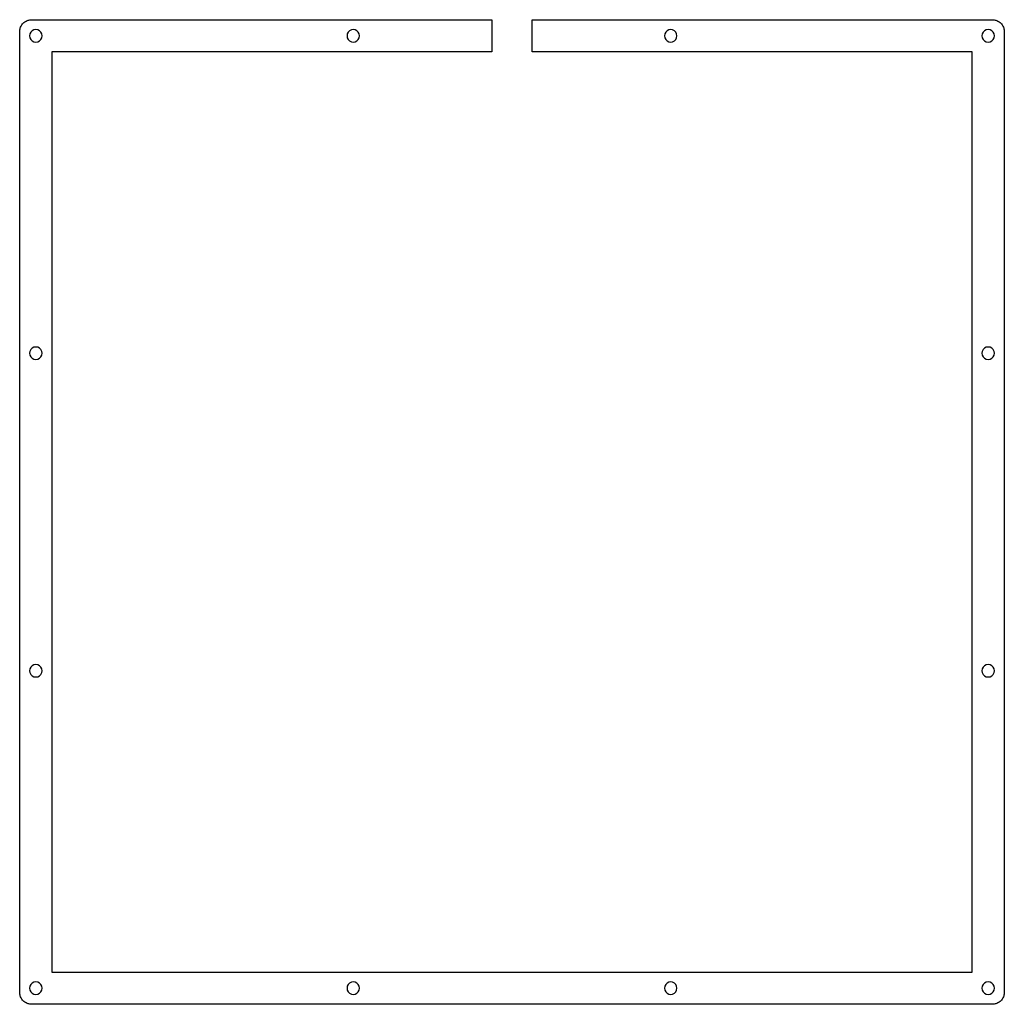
# Model space of a CAD drawing. Extents: x 0 to 245, y 0 to 245.
import ezdxf

# ---------------------------------------------------------------- set-up
doc = ezdxf.new("R2010")
doc.units = 0
doc.layers.get('0').update_dxf_attribs({"linetype": 'CONTINUOUS'})

msp = doc.modelspace()

# ---------------------------------------------------------------- linework, layer by layer
at = {"color": 0}
for p, q in [((2.16765, 244.586), (2.39503, 244.65)), ((2.39503, 244.65), (2.62516, 244.697)), ((2.62516, 244.697), (2.85943, 244.723)), ((2.85943, 244.723), (3.09507, 244.733)), ((3.09507, 244.733), (117.395, 244.733)), ((117.395, 244.733), (117.395, 236.732)), ((127.395, 236.732), (127.395, 244.733)), ((127.395, 244.733), (241.697, 244.733)), ((241.697, 244.733), (241.931, 244.723)), ((241.931, 244.723), (242.165, 244.697)), ((242.165, 244.697), (242.397, 244.65)), ((242.397, 244.65), (242.623, 244.586)), ((0.104731, 241.969), (0.130914, 242.203)), ((0.130914, 242.203), (0.177767, 242.433)), ((0.177767, 242.433), (0.241157, 242.66)), ((0.241157, 242.66), (0.323839, 242.88)), ((0.323839, 242.88), (0.421679, 243.094)), ((0.421679, 243.094), (0.537436, 243.301)), ((0.537436, 243.301), (0.666972, 243.497)), ((0.666972, 243.497), (0.813043, 243.681)), ((0.813043, 243.681), (0.972894, 243.855)), ((0.972894, 243.855), (1.14653, 244.015)), ((1.14653, 244.015), (1.33119, 244.161)), ((1.33119, 244.161), (1.52687, 244.29)), ((1.52687, 244.29), (1.73357, 244.406)), ((1.73357, 244.406), (1.94717, 244.504)), ((1.94717, 244.504), (2.16765, 244.586)), ((3.61597, 242.207), (3.18189, 241.986)), ((4.09554, 242.284), (3.61597, 242.207)), ((4.57369, 242.207), (4.09554, 242.284)), ((5.00641, 241.986), (4.57369, 242.207)), ((82.484, 242.207), (82.0512, 241.986)), ((82.962, 242.282), (82.484, 242.207)), ((83.4401, 242.207), (82.962, 242.282)), ((83.8729, 241.986), (83.4401, 242.207)), ((161.35, 242.207), (160.918, 241.986)), ((161.83, 242.282), (161.35, 242.207)), ((162.308, 242.207), (161.83, 242.282)), ((162.741, 241.986), (162.308, 242.207)), ((240.217, 242.207), (239.784, 241.986)), ((240.696, 242.282), (240.217, 242.207)), ((241.175, 242.207), (240.696, 242.282)), ((241.607, 241.986), (241.175, 242.207)), ((242.623, 244.586), (242.845, 244.504)), ((242.845, 244.504), (243.057, 244.406)), ((243.057, 244.406), (243.264, 244.29)), ((243.264, 244.29), (243.459, 244.161)), ((243.459, 244.161), (243.644, 244.015)), ((243.644, 244.015), (243.818, 243.855)), ((243.818, 243.855), (243.978, 243.681)), ((243.978, 243.681), (244.124, 243.497)), ((244.124, 243.497), (244.253, 243.301)), ((244.253, 243.301), (244.369, 243.094)), ((244.369, 243.094), (244.468, 242.88)), ((244.468, 242.88), (244.549, 242.66)), ((244.549, 242.66), (244.613, 242.433)), ((244.613, 242.433), (244.66, 242.203)), ((244.66, 242.203), (244.686, 241.969)), ((0.095085, 241.733), (0.104731, 241.969)), ((0.095085, 3.13228), (0.095085, 241.733)), ((2.62103, 241.212), (2.54524, 240.734)), ((2.54524, 240.734), (2.62103, 240.254)), ((2.84152, 241.646), (2.62103, 241.212)), ((2.62103, 240.254), (2.84152, 239.822)), ((3.18189, 241.986), (2.84152, 241.646)), ((2.84152, 239.822), (3.18189, 239.48)), ((5.34818, 241.646), (5.00641, 241.986)), ((5.00641, 239.48), (5.34818, 239.822)), ((5.57004, 241.212), (5.34818, 241.646)), ((5.34818, 239.822), (5.57004, 240.254)), ((5.64582, 240.734), (5.57004, 241.212)), ((5.57004, 240.254), (5.64582, 240.734)), ((81.4874, 241.212), (81.413, 240.732)), ((81.413, 240.732), (81.4874, 240.254)), ((81.7079, 241.646), (81.4874, 241.212)), ((81.4874, 240.254), (81.7079, 239.822)), ((82.0512, 241.986), (81.7079, 241.646)), ((81.7079, 239.822), (82.0512, 239.48)), ((84.2162, 241.646), (83.8729, 241.986)), ((83.8729, 239.48), (84.2162, 239.822)), ((84.4367, 241.212), (84.2162, 241.646)), ((84.2162, 239.822), (84.4367, 240.254)), ((84.5125, 240.732), (84.4367, 241.212)), ((84.4367, 240.254), (84.5125, 240.732)), ((160.354, 241.212), (160.28, 240.732)), ((160.28, 240.732), (160.354, 240.254)), ((160.576, 241.646), (160.354, 241.212)), ((160.354, 240.254), (160.576, 239.822)), ((160.918, 241.986), (160.576, 241.646)), ((160.576, 239.822), (160.918, 239.48)), ((163.082, 241.646), (162.741, 241.986)), ((162.741, 239.48), (163.082, 239.822)), ((163.303, 241.212), (163.082, 241.646)), ((163.082, 239.822), (163.303, 240.254)), ((163.379, 240.732), (163.303, 241.212)), ((163.303, 240.254), (163.379, 240.732)), ((239.222, 241.212), (239.146, 240.732)), ((239.146, 240.732), (239.222, 240.254)), ((239.442, 241.646), (239.222, 241.212)), ((239.222, 240.254), (239.442, 239.822)), ((239.784, 241.986), (239.442, 241.646)), ((239.442, 239.822), (239.784, 239.48)), ((241.949, 241.646), (241.607, 241.986)), ((241.607, 239.48), (241.949, 239.822)), ((242.171, 241.212), (241.949, 241.646)), ((241.949, 239.822), (242.171, 240.254)), ((242.247, 240.732), (242.171, 241.212)), ((242.171, 240.254), (242.247, 240.732)), ((244.686, 241.969), (244.697, 241.733)), ((244.697, 241.733), (244.697, 3.1309)), ((3.18189, 239.48), (3.61597, 239.258)), ((3.61597, 239.258), (4.09554, 239.183)), ((4.09554, 239.183), (4.57369, 239.258)), ((4.57369, 239.258), (5.00641, 239.48)), ((82.0512, 239.48), (82.484, 239.258)), ((82.484, 239.258), (82.962, 239.182)), ((82.962, 239.182), (83.4401, 239.258)), ((83.4401, 239.258), (83.8729, 239.48)), ((160.918, 239.48), (161.35, 239.258)), ((161.35, 239.258), (161.83, 239.182)), ((161.83, 239.182), (162.308, 239.258)), ((162.308, 239.258), (162.741, 239.48)), ((239.784, 239.48), (240.217, 239.258)), ((240.217, 239.258), (240.696, 239.182)), ((240.696, 239.182), (241.175, 239.258)), ((241.175, 239.258), (241.607, 239.48)), ((117.395, 236.732), (8.09597, 236.732)), ((8.09597, 236.732), (8.09597, 8.13181)), ((236.696, 236.732), (127.395, 236.732)), ((236.696, 8.13181), (236.696, 236.732)), ((2.62103, 162.344), (2.54524, 161.866)), ((2.54524, 161.866), (2.62103, 161.388)), ((2.84152, 162.777), (2.62103, 162.344)), ((3.18189, 163.12), (2.84152, 162.777)), ((3.61597, 163.34), (3.18189, 163.12)), ((4.09554, 163.416), (3.61597, 163.34)), ((4.57369, 163.34), (4.09554, 163.416)), ((5.00641, 163.12), (4.57369, 163.34)), ((5.34818, 162.777), (5.00641, 163.12)), ((5.57004, 162.344), (5.34818, 162.777)), ((5.64582, 161.866), (5.57004, 162.344)), ((5.57004, 161.388), (5.64582, 161.866)), ((239.222, 162.344), (239.146, 161.866)), ((239.146, 161.866), (239.222, 161.388)), ((239.442, 162.777), (239.222, 162.344)), ((239.784, 163.12), (239.442, 162.777)), ((240.217, 163.34), (239.784, 163.12)), ((240.696, 163.415), (240.217, 163.34)), ((241.175, 163.34), (240.696, 163.415)), ((241.607, 163.12), (241.175, 163.34)), ((241.949, 162.777), (241.607, 163.12)), ((242.171, 162.344), (241.949, 162.777)), ((242.247, 161.866), (242.171, 162.344)), ((242.171, 161.388), (242.247, 161.866)), ((2.62103, 161.388), (2.84152, 160.955)), ((2.84152, 160.955), (3.18189, 160.612)), ((3.18189, 160.612), (3.61597, 160.391)), ((3.61597, 160.391), (4.09554, 160.316)), ((4.09554, 160.316), (4.57369, 160.391)), ((4.57369, 160.391), (5.00641, 160.612)), ((5.00641, 160.612), (5.34818, 160.955)), ((5.34818, 160.955), (5.57004, 161.388)), ((239.222, 161.388), (239.442, 160.955)), ((239.442, 160.955), (239.784, 160.612)), ((239.784, 160.612), (240.217, 160.391)), ((240.217, 160.391), (240.696, 160.316)), ((240.696, 160.316), (241.175, 160.391)), ((241.175, 160.391), (241.607, 160.612)), ((241.607, 160.612), (241.949, 160.955)), ((241.949, 160.955), (242.171, 161.388)), ((2.62103, 83.4775), (2.54524, 82.9991)), ((2.84152, 83.91), (2.62103, 83.4775)), ((3.18189, 84.2518), (2.84152, 83.91)), ((3.61597, 84.4737), (3.18189, 84.2518)), ((4.09554, 84.5495), (3.61597, 84.4737)), ((4.57369, 84.4737), (4.09554, 84.5495)), ((5.00641, 84.2518), (4.57369, 84.4737)), ((5.34818, 83.91), (5.00641, 84.2518)), ((5.57004, 83.4775), (5.34818, 83.91)), ((5.64582, 82.9991), (5.57004, 83.4775)), ((239.222, 83.4775), (239.146, 82.998)), ((239.442, 83.91), (239.222, 83.4775)), ((239.784, 84.2518), (239.442, 83.91)), ((240.217, 84.4737), (239.784, 84.2518)), ((240.696, 84.5481), (240.217, 84.4737)), ((241.175, 84.4737), (240.696, 84.5481)), ((241.607, 84.2518), (241.175, 84.4737)), ((241.949, 83.91), (241.607, 84.2518)), ((242.171, 83.4775), (241.949, 83.91)), ((242.247, 82.998), (242.171, 83.4775)), ((2.54524, 82.9991), (2.62103, 82.5197)), ((2.62103, 82.5197), (2.84152, 82.0872)), ((2.84152, 82.0872), (3.18189, 81.7453)), ((3.18189, 81.7453), (3.61597, 81.5248)), ((3.61597, 81.5248), (4.09554, 81.449)), ((4.09554, 81.449), (4.57369, 81.5248)), ((4.57369, 81.5248), (5.00641, 81.7453)), ((5.00641, 81.7453), (5.34818, 82.0872)), ((5.34818, 82.0872), (5.57004, 82.5197)), ((5.57004, 82.5197), (5.64582, 82.9991)), ((239.146, 82.998), (239.222, 82.5197)), ((239.222, 82.5197), (239.442, 82.0872)), ((239.442, 82.0872), (239.784, 81.7453)), ((239.784, 81.7453), (240.217, 81.5248)), ((240.217, 81.5248), (240.696, 81.449)), ((240.696, 81.449), (241.175, 81.5248)), ((241.175, 81.5248), (241.607, 81.7453)), ((241.607, 81.7453), (241.949, 82.0872)), ((241.949, 82.0872), (242.171, 82.5197)), ((242.171, 82.5197), (242.247, 82.998)), ((8.09597, 8.13181), (236.696, 8.13181)), ((2.84152, 5.04363), (2.62103, 4.61091)), ((3.18189, 5.38536), (2.84152, 5.04363)), ((3.61597, 5.60585), (3.18189, 5.38536)), ((4.09554, 5.68166), (3.61597, 5.60585)), ((4.57369, 5.60585), (4.09554, 5.68166)), ((5.00641, 5.38536), (4.57369, 5.60585)), ((5.34818, 5.04363), (5.00641, 5.38536)), ((5.57004, 4.61091), (5.34818, 5.04363)), ((81.7079, 5.04363), (81.4874, 4.61091)), ((82.0512, 5.38536), (81.7079, 5.04363)), ((82.484, 5.60585), (82.0512, 5.38536)), ((82.962, 5.68166), (82.484, 5.60585)), ((83.4401, 5.60585), (82.962, 5.68166)), ((83.8729, 5.38536), (83.4401, 5.60585)), ((84.2162, 5.04363), (83.8729, 5.38536)), ((84.4367, 4.61091), (84.2162, 5.04363)), ((160.576, 5.04363), (160.354, 4.61091)), ((160.918, 5.38536), (160.576, 5.04363)), ((161.35, 5.60585), (160.918, 5.38536)), ((161.83, 5.68166), (161.35, 5.60585)), ((162.308, 5.60585), (161.83, 5.68166)), ((162.741, 5.38536), (162.308, 5.60585)), ((163.082, 5.04363), (162.741, 5.38536)), ((163.303, 4.61091), (163.082, 5.04363)), ((239.442, 5.04363), (239.222, 4.61091)), ((239.784, 5.38536), (239.442, 5.04363)), ((240.217, 5.60585), (239.784, 5.38536)), ((240.696, 5.68166), (240.217, 5.60585)), ((241.175, 5.60585), (240.696, 5.68166)), ((241.607, 5.38536), (241.175, 5.60585)), ((241.949, 5.04363), (241.607, 5.38536)), ((242.171, 4.61091), (241.949, 5.04363)), ((0.104731, 2.89664), (0.095085, 3.13228)), ((0.130914, 2.66237), (0.104731, 2.89664)), ((0.177767, 2.43086), (0.130914, 2.66237)), ((2.62103, 4.61091), (2.54524, 4.13135)), ((2.54524, 4.13135), (2.62103, 3.65319)), ((2.62103, 3.65319), (2.84152, 3.22048)), ((2.84152, 3.22048), (3.18189, 2.87872)), ((3.18189, 2.87872), (3.61597, 2.65686)), ((3.61597, 2.65686), (4.09554, 2.58107)), ((4.09554, 2.58107), (4.57369, 2.65686)), ((4.57369, 2.65686), (5.00641, 2.87872)), ((5.00641, 2.87872), (5.34818, 3.22048)), ((5.34818, 3.22048), (5.57004, 3.65319)), ((5.64582, 4.13135), (5.57004, 4.61091)), ((5.57004, 3.65319), (5.64582, 4.13135)), ((81.4874, 4.61091), (81.413, 4.13135)), ((81.413, 4.13135), (81.4874, 3.65319)), ((81.4874, 3.65319), (81.7079, 3.22048)), ((81.7079, 3.22048), (82.0512, 2.87872)), ((82.0512, 2.87872), (82.484, 2.65686)), ((82.484, 2.65686), (82.962, 2.58107)), ((82.962, 2.58107), (83.4401, 2.65686)), ((83.4401, 2.65686), (83.8729, 2.87872)), ((83.8729, 2.87872), (84.2162, 3.22048)), ((84.2162, 3.22048), (84.4367, 3.65319)), ((84.5125, 4.13135), (84.4367, 4.61091)), ((84.4367, 3.65319), (84.5125, 4.13135)), ((160.354, 4.61091), (160.28, 4.13135)), ((160.28, 4.13135), (160.354, 3.65319)), ((160.354, 3.65319), (160.576, 3.22048)), ((160.576, 3.22048), (160.918, 2.87872)), ((160.918, 2.87872), (161.35, 2.65686)), ((161.35, 2.65686), (161.83, 2.58107)), ((161.83, 2.58107), (162.308, 2.65686)), ((162.308, 2.65686), (162.741, 2.87872)), ((162.741, 2.87872), (163.082, 3.22048)), ((163.082, 3.22048), (163.303, 3.65319)), ((163.379, 4.13135), (163.303, 4.61091)), ((163.303, 3.65319), (163.379, 4.13135)), ((239.222, 4.61091), (239.146, 4.13135)), ((239.146, 4.13135), (239.222, 3.65319)), ((239.222, 3.65319), (239.442, 3.22048)), ((239.442, 3.22048), (239.784, 2.87872)), ((239.784, 2.87872), (240.217, 2.65686)), ((240.217, 2.65686), (240.696, 2.58107)), ((240.696, 2.58107), (241.175, 2.65686)), ((241.175, 2.65686), (241.607, 2.87872)), ((241.607, 2.87872), (241.949, 3.22048)), ((241.949, 3.22048), (242.171, 3.65319)), ((242.247, 4.13135), (242.171, 4.61091)), ((242.171, 3.65319), (242.247, 4.13135)), ((244.66, 2.66237), (244.613, 2.43086)), ((244.686, 2.89664), (244.66, 2.66237)), ((244.697, 3.1309), (244.686, 2.89664)), ((0.241157, 2.20486), (0.177767, 2.43086)), ((0.323839, 1.983), (0.241157, 2.20486)), ((0.421679, 1.77078), (0.323839, 1.983)), ((0.537436, 1.56407), (0.421679, 1.77078)), ((0.666972, 1.36839), (0.537436, 1.56407)), ((0.813043, 1.18374), (0.666972, 1.36839)), ((0.972894, 1.0101), (0.813043, 1.18374)), ((1.14653, 0.850251), (0.972894, 1.0101)), ((1.33119, 0.704176), (1.14653, 0.850251)), ((1.52687, 0.574643), (1.33119, 0.704176)), ((1.73357, 0.458886), (1.52687, 0.574643)), ((1.94717, 0.359668), (1.73357, 0.458886)), ((2.16765, 0.278364), (1.94717, 0.359668)), ((2.39503, 0.214974), (2.16765, 0.278364)), ((2.62516, 0.168121), (2.39503, 0.214974)), ((2.85943, 0.141938), (2.62516, 0.168121)), ((3.09507, 0.130914), (2.85943, 0.141938)), ((241.697, 0.130914), (3.09507, 0.130914)), ((241.931, 0.141938), (241.697, 0.130914)), ((242.165, 0.168121), (241.931, 0.141938)), ((242.397, 0.214974), (242.165, 0.168121)), ((242.623, 0.278364), (242.397, 0.214974)), ((242.845, 0.359668), (242.623, 0.278364)), ((243.057, 0.458886), (242.845, 0.359668)), ((243.264, 0.574643), (243.057, 0.458886)), ((243.459, 0.704176), (243.264, 0.574643)), ((243.644, 0.850251), (243.459, 0.704176)), ((243.818, 1.0101), (243.644, 0.850251)), ((243.978, 1.18374), (243.818, 1.0101)), ((244.124, 1.36839), (243.978, 1.18374)), ((244.253, 1.56407), (244.124, 1.36839)), ((244.369, 1.77078), (244.253, 1.56407)), ((244.468, 1.983), (244.369, 1.77078)), ((244.549, 2.20486), (244.468, 1.983)), ((244.613, 2.43086), (244.549, 2.20486))]:
    msp.add_line(p, q, dxfattribs=at)

doc.saveas('drawing.dxf')
